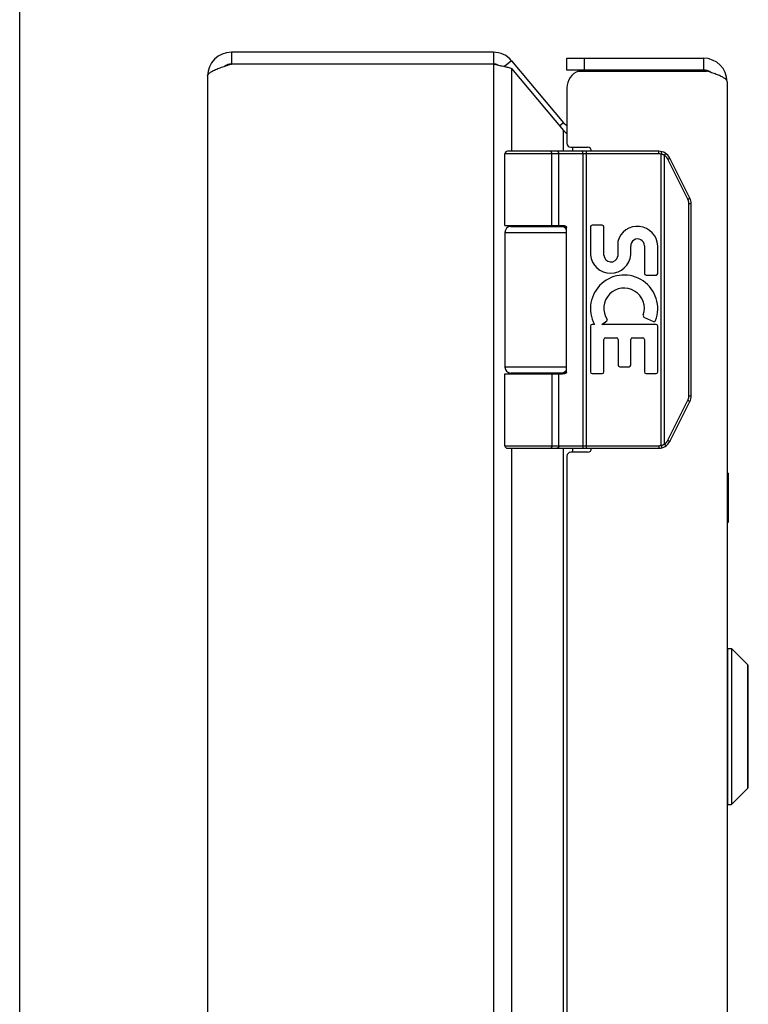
# Model space of a CAD drawing. Header units: inches. Extents: x 0 to 48.6, y 0 to 31.4.
# Tile 7 of 15: x 0 to 3.7, y 20 to 25. Entities that reach past the tile are written whole.
import ezdxf

# ---------------------------------------------------------------- set-up
doc = ezdxf.new("R2010")
doc.units = ezdxf.units.IN
doc.header["$LTSCALE"] = 2.671429
doc.header["$MEASUREMENT"] = 0
doc.layers.get('0').update_dxf_attribs({"linetype": 'CONTINUOUS'})
doc.layers.add('02___PRT_ALL_AXES', color=7, linetype='CONTINUOUS')
doc.layers.add('06___PRT_ALL_SURFS', color=7, linetype='CONTINUOUS')

msp = doc.modelspace()

# ---------------------------------------------------------------- linework, layer by layer
at = {"color": 7, "linetype": 'Continuous'}
for p, q in [((0, 0), (0, 31.4286)), ((1.0697, 24.7906), (1.0697, 24.7306)), ((2.3938, 24.7906), (2.3938, 24.7306)), ((2.4857, 24.7477), (2.4508, 24.7184)), ((2.7652, 24.7006), (2.7652, 24.7606)), ((2.8552, 24.7006), (2.8552, 24.7606)), ((3.4552, 24.7606), (3.4552, 24.7006)), ((3.4552, 24.7006), (2.7652, 24.7006)), ((2.7486, 24.4344), (2.7296, 24.4184)), ((3.2296, 24.2776), (2.4522, 24.2776)), ((3.2296, 24.2906), (2.4652, 24.2906)), ((2.6827, 24.2906), (2.6826, 24.2906)), ((2.6828, 24.2906), (2.6827, 24.2906)), ((2.6829, 24.2906), (2.6828, 24.2906)), ((2.683, 24.2905), (2.6829, 24.2906)), ((2.6891, 23.9156), (2.6891, 24.2778)), ((2.6892, 23.9156), (2.6892, 24.2778)), ((2.7251, 23.9156), (2.7251, 24.2776)), ((2.8453, 24.2858), (2.8453, 24.2861)), ((2.8454, 24.2855), (2.8453, 24.2858)), ((2.8454, 24.2851), (2.8454, 24.2855)), ((2.8455, 24.2848), (2.8454, 24.2851)), ((2.8456, 24.2838), (2.8455, 24.2842)), ((2.8456, 24.2834), (2.8456, 24.2838)), ((2.8456, 24.2831), (2.8456, 24.2834)), ((2.8456, 24.2827), (2.8456, 24.2831)), ((2.8457, 24.2823), (2.8456, 24.2827)), ((2.8457, 24.2818), (2.8457, 24.2823)), ((2.8457, 24.2814), (2.8457, 24.2818)), ((2.8457, 24.281), (2.8457, 24.2814)), ((2.8457, 24.2806), (2.8457, 24.281)), ((2.8458, 24.2802), (2.8457, 24.2806)), ((2.8458, 24.2797), (2.8458, 24.2802)), ((2.8458, 24.2787), (2.8458, 24.2791)), ((2.8458, 24.2782), (2.8458, 24.2787)), ((2.8458, 24.2778), (2.8458, 24.2782)), ((2.8458, 24.2778), (2.8458, 22.8034)), ((2.865, 22.7906), (2.865, 24.2906)), ((3.2296, 24.2776), (3.2296, 24.2906)), ((3.2415, 24.2761), (3.2447, 24.2887)), ((3.2415, 22.805), (3.2415, 24.2761)), ((3.2589, 24.2693), (3.2592, 24.2698)), ((3.2589, 22.8119), (3.2589, 24.2693)), ((3.2592, 24.2698), (3.2596, 24.2704)), ((3.2596, 24.2704), (3.2599, 24.2709)), ((3.2599, 24.2709), (3.2602, 24.2714)), ((3.2602, 24.2714), (3.2606, 24.272)), ((3.2606, 24.272), (3.2609, 24.2725)), ((3.2612, 24.273), (3.2614, 24.2733)), ((3.2614, 24.2733), (3.2616, 24.2737)), ((3.2616, 24.2737), (3.2618, 24.274)), ((3.2618, 24.274), (3.2619, 24.2743)), ((3.2619, 24.2743), (3.2621, 24.2746)), ((3.2621, 24.2746), (3.2623, 24.2749)), ((3.2623, 24.2749), (3.2625, 24.2752)), ((3.2625, 24.2752), (3.2626, 24.2755)), ((3.2626, 24.2755), (3.2628, 24.2758)), ((3.2628, 24.2758), (3.2629, 24.2761)), ((3.2629, 24.2761), (3.2631, 24.2764)), ((3.2631, 24.2764), (3.2632, 24.2766)), ((3.2632, 24.2766), (3.2633, 24.2769)), ((3.3768, 24.048), (3.2757, 24.2502)), ((3.2768, 24.2508), (3.2776, 24.2512)), ((3.2776, 24.2512), (3.2783, 24.2516)), ((3.2783, 24.2516), (3.279, 24.252)), ((3.279, 24.252), (3.2797, 24.2523)), ((3.2797, 24.2523), (3.2804, 24.2527)), ((3.2804, 24.2527), (3.2809, 24.253)), ((3.2809, 24.253), (3.2813, 24.2532)), ((3.2813, 24.2532), (3.2818, 24.2535)), ((3.2818, 24.2535), (3.2822, 24.2537)), ((3.2822, 24.2537), (3.2826, 24.2539)), ((3.2826, 24.2539), (3.2828, 24.2541)), ((3.2828, 24.2541), (3.2831, 24.2542)), ((3.2831, 24.2542), (3.2833, 24.2544)), ((3.2833, 24.2544), (3.2836, 24.2545)), ((3.2836, 24.2545), (3.2838, 24.2546)), ((3.2838, 24.2546), (3.284, 24.2548)), ((3.284, 24.2548), (3.2842, 24.2549)), ((3.3866, 24.0538), (3.2855, 24.256)), ((3.378, 24.0486), (3.3787, 24.0489)), ((3.3787, 24.0489), (3.3795, 24.0493)), ((3.3795, 24.0493), (3.3802, 24.0497)), ((3.3802, 24.0497), (3.3809, 24.0501)), ((3.3809, 24.0501), (3.3815, 24.0504)), ((3.3815, 24.0504), (3.382, 24.0507)), ((3.382, 24.0507), (3.3825, 24.051)), ((3.382, 23.0553), (3.382, 24.0258)), ((3.382, 24.0258), (3.3932, 24.0258)), ((3.3825, 24.051), (3.3829, 24.0512)), ((3.3829, 24.0512), (3.3833, 24.0515)), ((3.3833, 24.0515), (3.3837, 24.0517)), ((3.3841, 24.0519), (3.3843, 24.0521)), ((3.3843, 24.0521), (3.3846, 24.0522)), ((3.3846, 24.0522), (3.3848, 24.0523)), ((3.3848, 24.0523), (3.385, 24.0525)), ((3.385, 24.0525), (3.3852, 24.0526)), ((3.3852, 24.0526), (3.3854, 24.0527)), ((3.3932, 23.0553), (3.3932, 24.0258)), ((2.4522, 23.8806), (2.7632, 23.8806)), ((2.4822, 23.9106), (2.761, 23.9106)), ((2.7632, 23.1756), (2.7632, 23.9056)), ((2.7632, 23.2006), (2.4522, 23.2006)), ((2.761, 23.1706), (2.4822, 23.1706)), ((2.4522, 23.1656), (2.7433, 23.1656)), ((2.7251, 22.8036), (2.7251, 23.1656)), ((3.2757, 22.8309), (3.3768, 23.0332)), ((3.2855, 22.8251), (3.3866, 23.0274)), ((3.3768, 23.0332), (3.3778, 23.0327)), ((3.3778, 23.0327), (3.3785, 23.0323)), ((3.3785, 23.0323), (3.3793, 23.0319)), ((3.3793, 23.0319), (3.38, 23.0315)), ((3.38, 23.0315), (3.3807, 23.0312)), ((3.3807, 23.0312), (3.3814, 23.0308)), ((3.3814, 23.0308), (3.3818, 23.0305)), ((3.3818, 23.0305), (3.3823, 23.0303)), ((3.382, 23.0553), (3.3932, 23.0553)), ((3.3823, 23.0303), (3.3828, 23.03)), ((3.3828, 23.03), (3.3832, 23.0298)), ((3.3832, 23.0298), (3.3836, 23.0295)), ((3.3836, 23.0295), (3.3838, 23.0294)), ((3.3842, 23.0292), (3.3845, 23.029)), ((3.3845, 23.029), (3.3847, 23.0289)), ((3.3847, 23.0289), (3.3849, 23.0288)), ((3.3849, 23.0288), (3.3851, 23.0286)), ((3.2757, 22.8309), (3.2767, 22.8304)), ((3.2767, 22.8304), (3.2774, 22.8301)), ((3.2774, 22.8301), (3.2781, 22.8297)), ((3.2781, 22.8297), (3.2789, 22.8293)), ((3.2789, 22.8293), (3.2796, 22.8289)), ((3.2796, 22.8289), (3.2802, 22.8285)), ((3.2802, 22.8285), (3.2807, 22.8283)), ((3.2807, 22.8283), (3.2812, 22.828)), ((3.2812, 22.828), (3.2816, 22.8278)), ((3.2816, 22.8278), (3.2821, 22.8275)), ((3.2821, 22.8275), (3.2825, 22.8273)), ((3.2825, 22.8273), (3.2827, 22.8271)), ((3.2827, 22.8271), (3.283, 22.827)), ((3.283, 22.827), (3.2832, 22.8268)), ((3.2832, 22.8268), (3.2834, 22.8267)), ((3.2834, 22.8267), (3.2837, 22.8266)), ((3.2837, 22.8266), (3.2839, 22.8264)), ((3.2839, 22.8264), (3.2841, 22.8263)), ((2.4522, 22.8036), (3.2296, 22.8036)), ((2.4652, 22.7906), (3.2296, 22.7906)), ((2.6827, 22.7906), (2.6826, 22.7906)), ((2.6828, 22.7906), (2.6827, 22.7906)), ((2.6829, 22.7906), (2.6828, 22.7906)), ((2.683, 22.7906), (2.6829, 22.7906)), ((2.6832, 22.7906), (2.683, 22.7906)), ((2.8455, 22.7966), (2.8454, 22.7962)), ((2.8454, 22.7962), (2.8454, 22.7959)), ((2.8454, 22.7959), (2.8454, 22.7955)), ((2.8456, 22.7973), (2.8455, 22.797)), ((2.8455, 22.797), (2.8455, 22.7966)), ((2.8456, 22.7985), (2.8456, 22.7981)), ((2.8456, 22.7981), (2.8456, 22.7977)), ((2.8456, 22.7977), (2.8456, 22.7973)), ((2.8458, 22.8008), (2.8457, 22.8004)), ((2.8457, 22.8004), (2.8457, 22.7999)), ((2.8457, 22.7999), (2.8457, 22.7995)), ((2.8457, 22.7995), (2.8457, 22.7991)), ((2.8458, 22.8034), (2.8458, 22.8029)), ((2.8458, 22.8029), (2.8458, 22.8025)), ((2.8458, 22.8025), (2.8458, 22.8021)), ((2.8458, 22.8021), (2.8458, 22.8016)), ((2.8458, 22.8016), (2.8458, 22.8012)), ((2.8458, 22.8012), (2.8458, 22.8008)), ((3.2296, 22.8036), (3.2296, 22.7906)), ((3.2415, 22.805), (3.2447, 22.7924)), ((3.2589, 22.8119), (3.2592, 22.8113)), ((3.2592, 22.8113), (3.2596, 22.8108)), ((3.2596, 22.8108), (3.2599, 22.8103)), ((3.2599, 22.8103), (3.2602, 22.8097)), ((3.2602, 22.8097), (3.2606, 22.8092)), ((3.2606, 22.8092), (3.2609, 22.8087)), ((3.2609, 22.8087), (3.2611, 22.8083)), ((3.2611, 22.8083), (3.2613, 22.808)), ((3.2613, 22.808), (3.2615, 22.8077)), ((3.2615, 22.8077), (3.2617, 22.8073)), ((3.2617, 22.8073), (3.2618, 22.807)), ((3.2618, 22.807), (3.262, 22.8067)), ((3.262, 22.8067), (3.2622, 22.8064)), ((3.2622, 22.8064), (3.2624, 22.8061)), ((3.2624, 22.8061), (3.2625, 22.8058)), ((3.2625, 22.8058), (3.2627, 22.8055)), ((3.2627, 22.8055), (3.2628, 22.8052)), ((3.2628, 22.8052), (3.263, 22.8049)), ((3.263, 22.8049), (3.2631, 22.8046)), ((3.5783, 20.9915), (3.5783, 21.7796)), ((3.5783, 21.7796), (3.597, 21.7796)), ((3.597, 21.7796), (3.597, 20.9915)), ((3.597, 21.7796), (3.6802, 21.6965)), ((3.6802, 21.0746), (3.6802, 21.6965)), ((3.6822, 21.0797), (3.6822, 21.6915)), ((3.597, 20.9915), (3.6802, 21.0746)), ((3.5783, 20.9915), (3.597, 20.9915))]:
    msp.add_line(p, q, dxfattribs=at)
at = {"color": 3, "linetype": 'Continuous'}
for p, q in [((2.3938, 24.7906), (1.0697, 24.7906)), ((2.3938, 24.7306), (1.0697, 24.7306)), ((2.3938, 24.7306), (2.3938, 6.8506)), ((2.4857, 24.7477), (2.7486, 24.4344)), ((2.7652, 24.7606), (3.4552, 24.7606)), ((0.9497, 24.6706), (0.9497, 6.9106)), ((2.4857, 24.7091), (2.4857, 24.2906)), ((2.4857, 24.7091), (2.7486, 24.3958)), ((2.8257, 24.6956), (3.4709, 24.6956)), ((3.5752, 24.6406), (3.5752, 6.9406)), ((2.7652, 24.6106), (2.7652, 24.3306)), ((2.7486, 24.2906), (2.7486, 24.3958)), ((2.7852, 24.3106), (2.8702, 24.3106)), ((2.7946, 24.2906), (2.7946, 24.3106)), ((2.4857, 23.9156), (2.4857, 23.9106)), ((2.7486, 23.9106), (2.7486, 23.9153)), ((2.4857, 23.1706), (2.4857, 23.1656)), ((2.7486, 23.1659), (2.7486, 23.1706)), ((2.4857, 22.7906), (2.4857, 16.5406)), ((2.7486, 16.5406), (2.7486, 22.7906)), ((2.7946, 22.7706), (2.7946, 22.7906)), ((2.7652, 22.7506), (2.7652, 16.5806)), ((2.8702, 22.7706), (2.7852, 22.7706))]:
    msp.add_line(p, q, dxfattribs=at)
for points in [[(0.9497, 24.6706), (0.9499, 24.6729), (0.9506, 24.6752), (0.9517, 24.6775), (0.9532, 24.6798), (0.9551, 24.6821), (0.9575, 24.6844), (0.9603, 24.6867), (0.9635, 24.689), (0.967, 24.6913), (0.971, 24.6937), (0.9753, 24.696), (0.9799, 24.6983), (0.9849, 24.7006), (0.9901, 24.7029), (0.9957, 24.7052), (1.0016, 24.7075), (1.0076, 24.7098), (1.0139, 24.7121), (1.0205, 24.7144), (1.0272, 24.7167), (1.034, 24.719), (1.041, 24.7213), (1.0481, 24.7237), (1.0553, 24.726), (1.0625, 24.7283), (1.0697, 24.7306)], [(2.3938, 24.7306), (2.4068, 24.7279), (2.4133, 24.7266), (2.4197, 24.7252), (2.4261, 24.7239), (2.4323, 24.7225), (2.4385, 24.7212), (2.4445, 24.7199), (2.4503, 24.7185), (2.456, 24.7172), (2.4615, 24.7158), (2.4668, 24.7145), (2.4719, 24.7132), (2.4767, 24.7118), (2.4813, 24.7105), (2.4857, 24.7091)], [(3.4904, 24.6892), (3.484, 24.6913), (3.4775, 24.6935), (3.4709, 24.6956)], [(3.5752, 24.6406), (3.5751, 24.6427), (3.5745, 24.6448), (3.5736, 24.6469), (3.5723, 24.649), (3.5707, 24.6512), (3.5687, 24.6533), (3.5663, 24.6554), (3.5637, 24.6575), (3.5606, 24.6596), (3.5573, 24.6617), (3.5537, 24.6638), (3.5497, 24.666), (3.5455, 24.6681), (3.5409, 24.6702), (3.5362, 24.6723), (3.5311, 24.6744), (3.5259, 24.6765), (3.5204, 24.6787), (3.5147, 24.6808), (3.5089, 24.6829), (3.5028, 24.685), (3.4967, 24.6871), (3.4904, 24.6892)], [(2.7486, 24.3958), (2.7515, 24.3922), (2.7547, 24.3886), (2.7581, 24.3851), (2.7616, 24.3815), (2.7652, 24.378)]]:
    msp.add_lwpolyline(points, dxfattribs=at)
at = {"color": 7, "linetype": 'Continuous'}
for points in [[(2.6892, 24.2778), (2.6892, 24.278), (2.6891, 24.2782), (2.6891, 24.2784), (2.6891, 24.2787), (2.6891, 24.2789), (2.6891, 24.2791), (2.6891, 24.2793), (2.6891, 24.2795), (2.6891, 24.2797), (2.689, 24.28), (2.689, 24.2802), (2.689, 24.2804), (2.689, 24.2806), (2.689, 24.2808), (2.6889, 24.281), (2.6889, 24.2812), (2.6889, 24.2814), (2.6888, 24.2816), (2.6888, 24.2818), (2.6888, 24.282), (2.6887, 24.2823), (2.6887, 24.2825), (2.6886, 24.2827), (2.6886, 24.2829), (2.6885, 24.2831), (2.6885, 24.2832), (2.6885, 24.2834), (2.6884, 24.2836), (2.6884, 24.2838), (2.6883, 24.284), (2.6882, 24.2842), (2.6882, 24.2844), (2.6881, 24.2846), (2.6881, 24.2848), (2.688, 24.2849), (2.6879, 24.2851), (2.6879, 24.2853), (2.6878, 24.2855), (2.6877, 24.2856), (2.6877, 24.2858), (2.6876, 24.286), (2.6875, 24.2861), (2.6875, 24.2863), (2.6874, 24.2865), (2.6873, 24.2866), (2.6872, 24.2868), (2.6872, 24.2869), (2.6871, 24.2871), (2.687, 24.2872), (2.6869, 24.2874), (2.6868, 24.2875), (2.6868, 24.2876), (2.6867, 24.2878), (2.6866, 24.2879), (2.6865, 24.288), (2.6864, 24.2882), (2.6863, 24.2883), (2.6862, 24.2884), (2.6861, 24.2885), (2.686, 24.2887), (2.6859, 24.2888), (2.6858, 24.2889), (2.6858, 24.289), (2.6857, 24.2891), (2.6856, 24.2892), (2.6855, 24.2893), (2.6854, 24.2894), (2.6853, 24.2895), (2.6852, 24.2895), (2.6851, 24.2896), (2.685, 24.2897), (2.6849, 24.2898), (2.6848, 24.2899), (2.6847, 24.2899), (2.6845, 24.29), (2.6844, 24.2901), (2.6843, 24.2901), (2.6842, 24.2902), (2.6841, 24.2902), (2.684, 24.2903), (2.6839, 24.2903), (2.6838, 24.2904), (2.6837, 24.2904), (2.6836, 24.2904), (2.6835, 24.2905), (2.6834, 24.2905), (2.6833, 24.2905), (2.6832, 24.2905), (2.683, 24.2905)], [(2.6891, 24.2778), (2.6891, 24.278), (2.6891, 24.2782), (2.6891, 24.2784), (2.6891, 24.2787), (2.6891, 24.2789), (2.6891, 24.2791), (2.6891, 24.2793), (2.6891, 24.2795), (2.689, 24.2797), (2.689, 24.28), (2.689, 24.2802), (2.689, 24.2804), (2.6889, 24.2806), (2.6889, 24.2808), (2.6889, 24.281), (2.6889, 24.2812), (2.6888, 24.2814), (2.6888, 24.2816), (2.6888, 24.2818), (2.6887, 24.282), (2.6887, 24.2823), (2.6886, 24.2825), (2.6886, 24.2827), (2.6886, 24.2829), (2.6885, 24.2831), (2.6885, 24.2832), (2.6884, 24.2834), (2.6884, 24.2836), (2.6883, 24.2838), (2.6883, 24.284), (2.6882, 24.2842), (2.6882, 24.2844), (2.6881, 24.2846), (2.688, 24.2848), (2.688, 24.2849), (2.6879, 24.2851), (2.6878, 24.2853), (2.6878, 24.2855), (2.6877, 24.2856), (2.6876, 24.2858), (2.6876, 24.286), (2.6875, 24.2861), (2.6874, 24.2863), (2.6874, 24.2865), (2.6873, 24.2866), (2.6872, 24.2868), (2.6871, 24.2869), (2.687, 24.2871), (2.687, 24.2872), (2.6869, 24.2874), (2.6868, 24.2875), (2.6867, 24.2876), (2.6866, 24.2878), (2.6865, 24.2879), (2.6865, 24.288), (2.6864, 24.2882), (2.6863, 24.2883), (2.6862, 24.2884), (2.6861, 24.2885), (2.686, 24.2887), (2.6859, 24.2888), (2.6858, 24.2889), (2.6857, 24.289), (2.6856, 24.2891), (2.6855, 24.2892), (2.6854, 24.2893), (2.6853, 24.2894), (2.6852, 24.2895), (2.6851, 24.2895), (2.685, 24.2896), (2.6849, 24.2897), (2.6848, 24.2898), (2.6847, 24.2899), (2.6846, 24.2899), (2.6845, 24.29), (2.6844, 24.2901), (2.6843, 24.2901), (2.6842, 24.2902), (2.6841, 24.2902), (2.684, 24.2903), (2.6839, 24.2903), (2.6838, 24.2904), (2.6837, 24.2904), (2.6836, 24.2904), (2.6834, 24.2905), (2.6833, 24.2905), (2.6832, 24.2905), (2.6831, 24.2905)], [(2.7251, 24.2776), (2.7251, 24.2778), (2.7251, 24.278), (2.7251, 24.2782), (2.7251, 24.2784), (2.7251, 24.2787), (2.7251, 24.2789), (2.7251, 24.2791), (2.725, 24.2793), (2.725, 24.2795), (2.725, 24.2797), (2.725, 24.28), (2.7249, 24.2802), (2.7249, 24.2804), (2.7249, 24.2806), (2.7248, 24.2808), (2.7248, 24.281), (2.7247, 24.2812), (2.7247, 24.2814), (2.7246, 24.2816), (2.7246, 24.2818), (2.7245, 24.282), (2.7245, 24.2823), (2.7244, 24.2825), (2.7243, 24.2827), (2.7243, 24.2829), (2.7242, 24.2831), (2.7241, 24.2832), (2.7241, 24.2834), (2.724, 24.2836), (2.7239, 24.2838), (2.7238, 24.284), (2.7237, 24.2842), (2.7237, 24.2844), (2.7236, 24.2846), (2.7235, 24.2848), (2.7234, 24.2849), (2.7233, 24.2851), (2.7232, 24.2853), (2.7231, 24.2855), (2.723, 24.2856), (2.7229, 24.2858), (2.7228, 24.286), (2.7227, 24.2861), (2.7226, 24.2863), (2.7225, 24.2865), (2.7224, 24.2866), (2.7222, 24.2868), (2.7221, 24.2869), (2.722, 24.2871), (2.7219, 24.2872), (2.7218, 24.2874), (2.7216, 24.2875), (2.7215, 24.2876), (2.7214, 24.2878), (2.7212, 24.2879), (2.7211, 24.288), (2.721, 24.2882), (2.7208, 24.2883), (2.7207, 24.2884), (2.7206, 24.2885), (2.7204, 24.2887), (2.7203, 24.2888), (2.7201, 24.2889), (2.72, 24.289), (2.7199, 24.2891), (2.7197, 24.2892), (2.7196, 24.2893), (2.7194, 24.2894), (2.7193, 24.2895), (2.7191, 24.2895), (2.719, 24.2896), (2.7188, 24.2897), (2.7187, 24.2898), (2.7185, 24.2899), (2.7183, 24.2899), (2.7182, 24.29), (2.718, 24.2901), (2.7179, 24.2901), (2.7177, 24.2902), (2.7176, 24.2902), (2.7174, 24.2903), (2.7172, 24.2903), (2.7171, 24.2904), (2.7169, 24.2904), (2.7168, 24.2904), (2.7166, 24.2905), (2.7164, 24.2905), (2.7163, 24.2905), (2.7161, 24.2905), (2.7159, 24.2905), (2.7158, 24.2906), (2.7156, 24.2906), (2.7154, 24.2906), (2.7153, 24.2906)], [(2.8453, 24.2861), (2.8453, 24.2863), (2.8453, 24.2865), (2.8452, 24.2866), (2.8452, 24.2868), (2.8452, 24.2869), (2.8452, 24.2871), (2.8451, 24.2872), (2.8451, 24.2874), (2.8451, 24.2875), (2.8451, 24.2876), (2.845, 24.2878), (2.845, 24.2879), (2.845, 24.288), (2.845, 24.2882), (2.8449, 24.2883), (2.8449, 24.2884), (2.8449, 24.2885), (2.8448, 24.2887), (2.8448, 24.2888), (2.8448, 24.2889), (2.8448, 24.289), (2.8447, 24.2891), (2.8447, 24.2892), (2.8447, 24.2893), (2.8446, 24.2894), (2.8446, 24.2895), (2.8446, 24.2895), (2.8445, 24.2896), (2.8445, 24.2897), (2.8445, 24.2898), (2.8445, 24.2899), (2.8444, 24.2899), (2.8444, 24.29), (2.8444, 24.2901), (2.8443, 24.2901), (2.8443, 24.2902), (2.8443, 24.2902), (2.8442, 24.2903), (2.8442, 24.2903), (2.8442, 24.2904), (2.8441, 24.2904), (2.8441, 24.2904), (2.8441, 24.2905), (2.844, 24.2905), (2.844, 24.2905), (2.844, 24.2905), (2.8439, 24.2905), (2.8439, 24.2906), (2.8439, 24.2906), (2.8438, 24.2906), (2.8438, 24.2906)], [(2.8455, 24.2842), (2.8455, 24.2844), (2.8455, 24.2848)], [(2.8458, 24.2791), (2.8458, 24.2793), (2.8458, 24.2797)], [(3.2589, 24.2693), (3.2584, 24.2696), (3.2578, 24.2699), (3.2573, 24.2702), (3.2568, 24.2704), (3.2563, 24.2707), (3.2558, 24.271), (3.2553, 24.2712), (3.2547, 24.2715), (3.2542, 24.2718), (3.2537, 24.272), (3.2532, 24.2723), (3.2526, 24.2725), (3.2521, 24.2727), (3.2516, 24.273), (3.251, 24.2732), (3.2505, 24.2734), (3.2499, 24.2736), (3.2494, 24.2738), (3.2488, 24.274), (3.2483, 24.2742), (3.2477, 24.2744), (3.2472, 24.2746), (3.2466, 24.2748), (3.2461, 24.2749), (3.2455, 24.2751), (3.2449, 24.2753), (3.2444, 24.2754), (3.2438, 24.2756), (3.2432, 24.2757), (3.2427, 24.2759), (3.2421, 24.276), (3.2415, 24.2761)], [(3.2757, 24.2502), (3.2755, 24.2507), (3.2752, 24.2512), (3.275, 24.2516), (3.2747, 24.2521), (3.2744, 24.2526), (3.2742, 24.253), (3.2739, 24.2535), (3.2736, 24.254), (3.2733, 24.2544), (3.273, 24.2549), (3.2728, 24.2553), (3.2725, 24.2558), (3.2722, 24.2562), (3.2718, 24.2566), (3.2715, 24.2571), (3.2712, 24.2575), (3.2709, 24.2579), (3.2706, 24.2584), (3.2702, 24.2588), (3.2699, 24.2592), (3.2696, 24.2596), (3.2692, 24.26), (3.2689, 24.2604), (3.2685, 24.2608), (3.2682, 24.2612), (3.2678, 24.2616), (3.2674, 24.262), (3.2671, 24.2624), (3.2667, 24.2628), (3.2663, 24.2632), (3.2659, 24.2636), (3.2656, 24.2639), (3.2652, 24.2643), (3.2648, 24.2647), (3.2644, 24.265), (3.264, 24.2654), (3.2636, 24.2657), (3.2632, 24.2661), (3.2627, 24.2664), (3.2623, 24.2667), (3.2619, 24.2671), (3.2615, 24.2674), (3.2611, 24.2677), (3.2606, 24.268), (3.2602, 24.2684), (3.2597, 24.2687), (3.2593, 24.269), (3.2589, 24.2693)], [(3.2609, 24.2725), (3.261, 24.2726), (3.2612, 24.273)], [(3.2633, 24.2769), (3.2634, 24.277), (3.2634, 24.2772), (3.2635, 24.2773), (3.2636, 24.2774), (3.2636, 24.2775), (3.2637, 24.2776), (3.2637, 24.2778), (3.2638, 24.2779), (3.2638, 24.278), (3.2639, 24.2781), (3.2639, 24.2782), (3.2639, 24.2783), (3.264, 24.2784), (3.264, 24.2785), (3.2641, 24.2786), (3.2641, 24.2787), (3.2641, 24.2788), (3.2642, 24.2788), (3.2642, 24.2789), (3.2642, 24.279), (3.2642, 24.2791), (3.2643, 24.2792), (3.2643, 24.2792), (3.2643, 24.2793), (3.2643, 24.2794), (3.2643, 24.2794), (3.2643, 24.2795), (3.2644, 24.2796), (3.2644, 24.2796), (3.2644, 24.2797), (3.2644, 24.2797), (3.2644, 24.2798), (3.2644, 24.2798), (3.2644, 24.2799), (3.2644, 24.2799), (3.2644, 24.2799), (3.2644, 24.28), (3.2643, 24.28), (3.2643, 24.28), (3.2643, 24.28), (3.2643, 24.2801), (3.2643, 24.2801), (3.2643, 24.2801)], [(3.2757, 24.2502), (3.2759, 24.2503), (3.2768, 24.2508)], [(3.2842, 24.2549), (3.2842, 24.255), (3.2843, 24.255), (3.2844, 24.2551), (3.2845, 24.2551), (3.2846, 24.2552), (3.2847, 24.2552), (3.2847, 24.2553), (3.2848, 24.2553), (3.2849, 24.2554), (3.2849, 24.2554), (3.285, 24.2555), (3.285, 24.2555), (3.2851, 24.2555), (3.2851, 24.2556), (3.2852, 24.2556), (3.2852, 24.2557), (3.2853, 24.2557), (3.2853, 24.2557), (3.2854, 24.2558), (3.2854, 24.2558), (3.2854, 24.2558), (3.2854, 24.2559), (3.2855, 24.2559), (3.2855, 24.2559), (3.2855, 24.2559), (3.2855, 24.2559), (3.2855, 24.256), (3.2855, 24.256), (3.2855, 24.256), (3.2855, 24.256), (3.2855, 24.256)], [(3.3768, 24.048), (3.377, 24.0481), (3.378, 24.0486)], [(3.382, 24.0258), (3.382, 24.0264), (3.382, 24.0269), (3.382, 24.0275), (3.382, 24.028), (3.382, 24.0286), (3.3819, 24.0291), (3.3819, 24.0296), (3.3819, 24.0302), (3.3818, 24.0307), (3.3817, 24.0313), (3.3817, 24.0318), (3.3816, 24.0324), (3.3815, 24.0329), (3.3815, 24.0334), (3.3814, 24.034), (3.3813, 24.0345), (3.3812, 24.0351), (3.3811, 24.0356), (3.381, 24.0361), (3.3808, 24.0367), (3.3807, 24.0372), (3.3806, 24.0377), (3.3805, 24.0383), (3.3803, 24.0388), (3.3802, 24.0393), (3.38, 24.0398), (3.3799, 24.0404), (3.3797, 24.0409), (3.3795, 24.0414), (3.3794, 24.0419), (3.3792, 24.0424), (3.379, 24.0429), (3.3788, 24.0435), (3.3786, 24.044), (3.3784, 24.0445), (3.3782, 24.045), (3.378, 24.0455), (3.3778, 24.046), (3.3775, 24.0465), (3.3773, 24.047), (3.3771, 24.0475), (3.3768, 24.048)], [(3.3837, 24.0517), (3.3838, 24.0518), (3.3841, 24.0519)], [(3.3854, 24.0527), (3.3855, 24.0528), (3.3855, 24.0528), (3.3856, 24.0529), (3.3857, 24.0529), (3.3858, 24.053), (3.3859, 24.053), (3.3859, 24.0531), (3.386, 24.0531), (3.3861, 24.0532), (3.3861, 24.0532), (3.3862, 24.0533), (3.3862, 24.0533), (3.3863, 24.0533), (3.3863, 24.0534), (3.3864, 24.0534), (3.3864, 24.0534), (3.3864, 24.0535), (3.3865, 24.0535), (3.3865, 24.0535), (3.3865, 24.0536), (3.3866, 24.0536), (3.3866, 24.0536), (3.3866, 24.0536), (3.3866, 24.0537), (3.3866, 24.0537), (3.3866, 24.0537), (3.3866, 24.0537), (3.3867, 24.0537), (3.3866, 24.0538), (3.3866, 24.0538)], [(2.4522, 23.9156), (2.7433, 23.9156), (2.744, 23.9156), (2.7446, 23.9156), (2.7453, 23.9155), (2.7459, 23.9155), (2.7466, 23.9155), (2.7472, 23.9154), (2.7478, 23.9154), (2.7484, 23.9153), (2.7489, 23.9153), (2.7494, 23.9152), (2.75, 23.9151), (2.7504, 23.9151), (2.7509, 23.915), (2.7514, 23.9149), (2.7518, 23.9148), (2.7522, 23.9148), (2.7527, 23.9147), (2.753, 23.9146), (2.7534, 23.9145), (2.7538, 23.9144), (2.7542, 23.9143), (2.7545, 23.9142), (2.7548, 23.9141), (2.7552, 23.914), (2.7555, 23.9139), (2.7558, 23.9138), (2.7561, 23.9136), (2.7563, 23.9135), (2.7566, 23.9134), (2.7569, 23.9133), (2.7571, 23.9132), (2.7574, 23.9131), (2.7576, 23.913), (2.7578, 23.9128), (2.7581, 23.9127), (2.7583, 23.9126), (2.7585, 23.9125), (2.7587, 23.9124), (2.7589, 23.9122), (2.7591, 23.9121), (2.7593, 23.912), (2.7594, 23.9119), (2.7596, 23.9117), (2.7598, 23.9116), (2.7599, 23.9115), (2.7601, 23.9114), (2.7602, 23.9113), (2.7604, 23.9111), (2.7605, 23.911), (2.7607, 23.9109), (2.7608, 23.9108), (2.7609, 23.9106), (2.761, 23.9105), (2.7611, 23.9104), (2.7612, 23.9103), (2.7614, 23.9102), (2.7615, 23.91), (2.7616, 23.9099), (2.7616, 23.9098), (2.7617, 23.9097), (2.7618, 23.9096), (2.7619, 23.9094), (2.762, 23.9093), (2.7621, 23.9092), (2.7621, 23.9091), (2.7622, 23.909), (2.7623, 23.9089), (2.7623, 23.9087), (2.7624, 23.9086), (2.7625, 23.9085), (2.7625, 23.9084), (2.7626, 23.9083), (2.7626, 23.9082), (2.7627, 23.9081), (2.7627, 23.908), (2.7628, 23.9078), (2.7628, 23.9077), (2.7628, 23.9076), (2.7629, 23.9075), (2.7629, 23.9074), (2.7629, 23.9073), (2.763, 23.9072), (2.763, 23.9071), (2.763, 23.907), (2.7631, 23.9069), (2.7631, 23.9068), (2.7631, 23.9066), (2.7631, 23.9065), (2.7631, 23.9064), (2.7631, 23.9063), (2.7632, 23.9062), (2.7632, 23.9061), (2.7632, 23.906), (2.7632, 23.9059), (2.7632, 23.9058), (2.7632, 23.9057), (2.7632, 23.9056)], [(2.7632, 23.1756), (2.7632, 23.1755), (2.7632, 23.1754), (2.7632, 23.1753), (2.7632, 23.1752), (2.7632, 23.175), (2.7632, 23.1749), (2.7631, 23.1748), (2.7631, 23.1747), (2.7631, 23.1746), (2.7631, 23.1745), (2.7631, 23.1744), (2.7631, 23.1743), (2.763, 23.1742), (2.763, 23.1741), (2.763, 23.174), (2.7629, 23.1739), (2.7629, 23.1738), (2.7629, 23.1736), (2.7628, 23.1735), (2.7628, 23.1734), (2.7628, 23.1733), (2.7627, 23.1732), (2.7627, 23.1731), (2.7626, 23.173), (2.7626, 23.1729), (2.7625, 23.1728), (2.7625, 23.1726), (2.7624, 23.1725), (2.7623, 23.1724), (2.7623, 23.1723), (2.7622, 23.1722), (2.7621, 23.1721), (2.7621, 23.1719), (2.762, 23.1718), (2.7619, 23.1717), (2.7618, 23.1716), (2.7617, 23.1715), (2.7616, 23.1714), (2.7616, 23.1712), (2.7615, 23.1711), (2.7614, 23.171), (2.7612, 23.1709), (2.7611, 23.1708), (2.761, 23.1706), (2.7609, 23.1705), (2.7608, 23.1704), (2.7607, 23.1703), (2.7605, 23.1702), (2.7604, 23.17), (2.7602, 23.1699), (2.7601, 23.1698), (2.7599, 23.1697), (2.7598, 23.1695), (2.7596, 23.1694), (2.7594, 23.1693), (2.7593, 23.1692), (2.7591, 23.169), (2.7589, 23.1689), (2.7587, 23.1688), (2.7585, 23.1687), (2.7583, 23.1686), (2.7581, 23.1684), (2.7578, 23.1683), (2.7576, 23.1682), (2.7574, 23.1681), (2.7571, 23.168), (2.7569, 23.1679), (2.7566, 23.1677), (2.7563, 23.1676), (2.7561, 23.1675), (2.7558, 23.1674), (2.7555, 23.1673), (2.7552, 23.1672), (2.7548, 23.1671), (2.7545, 23.167), (2.7542, 23.1669), (2.7538, 23.1668), (2.7534, 23.1667), (2.753, 23.1666), (2.7527, 23.1665), (2.7522, 23.1664), (2.7518, 23.1663), (2.7514, 23.1662), (2.7509, 23.1662), (2.7504, 23.1661), (2.75, 23.166), (2.7494, 23.1659), (2.7489, 23.1659), (2.7484, 23.1658), (2.7478, 23.1658), (2.7472, 23.1657), (2.7466, 23.1657), (2.7459, 23.1657), (2.7453, 23.1656), (2.7446, 23.1656), (2.744, 23.1656), (2.7433, 23.1656)], [(2.6891, 23.1656), (2.6891, 22.8034), (2.6891, 22.8031), (2.6891, 22.8029), (2.6891, 22.8027), (2.6891, 22.8025), (2.6891, 22.8023), (2.6891, 22.8021), (2.6891, 22.8018), (2.6891, 22.8016), (2.689, 22.8014), (2.689, 22.8012), (2.689, 22.801), (2.689, 22.8008), (2.6889, 22.8006), (2.6889, 22.8004), (2.6889, 22.8001), (2.6889, 22.7999), (2.6888, 22.7997), (2.6888, 22.7995), (2.6888, 22.7993), (2.6887, 22.7991), (2.6887, 22.7989), (2.6886, 22.7987), (2.6886, 22.7985), (2.6886, 22.7983), (2.6885, 22.7981), (2.6885, 22.7979), (2.6884, 22.7977), (2.6884, 22.7975), (2.6883, 22.7973), (2.6883, 22.7971), (2.6882, 22.797), (2.6882, 22.7968), (2.6881, 22.7966), (2.688, 22.7964), (2.688, 22.7962), (2.6879, 22.796), (2.6878, 22.7959), (2.6878, 22.7957), (2.6877, 22.7955), (2.6876, 22.7954), (2.6876, 22.7952), (2.6875, 22.795), (2.6874, 22.7949), (2.6874, 22.7947), (2.6873, 22.7945), (2.6872, 22.7944), (2.6871, 22.7942), (2.687, 22.7941), (2.687, 22.7939), (2.6869, 22.7938), (2.6868, 22.7937), (2.6867, 22.7935), (2.6866, 22.7934), (2.6865, 22.7932), (2.6865, 22.7931), (2.6864, 22.793), (2.6863, 22.7929), (2.6862, 22.7927), (2.6861, 22.7926), (2.686, 22.7925), (2.6859, 22.7924), (2.6858, 22.7923), (2.6857, 22.7922), (2.6856, 22.7921), (2.6855, 22.792), (2.6854, 22.7919), (2.6853, 22.7918), (2.6852, 22.7917), (2.6851, 22.7916), (2.685, 22.7915), (2.6849, 22.7914), (2.6848, 22.7914), (2.6847, 22.7913), (2.6846, 22.7912), (2.6845, 22.7912), (2.6844, 22.7911), (2.6843, 22.791), (2.6842, 22.791), (2.6841, 22.7909), (2.684, 22.7909), (2.6839, 22.7908), (2.6838, 22.7908), (2.6837, 22.7908), (2.6836, 22.7907), (2.6834, 22.7907), (2.6833, 22.7907), (2.6832, 22.7906), (2.6831, 22.7906)], [(2.6892, 23.1656), (2.6892, 22.8034), (2.6892, 22.8031), (2.6891, 22.8029), (2.6891, 22.8027), (2.6891, 22.8025), (2.6891, 22.8023), (2.6891, 22.8021), (2.6891, 22.8018), (2.6891, 22.8016), (2.6891, 22.8014), (2.689, 22.8012), (2.689, 22.801), (2.689, 22.8008), (2.689, 22.8006), (2.689, 22.8004), (2.6889, 22.8001), (2.6889, 22.7999), (2.6889, 22.7997), (2.6888, 22.7995), (2.6888, 22.7993), (2.6888, 22.7991), (2.6887, 22.7989), (2.6887, 22.7987), (2.6886, 22.7985), (2.6886, 22.7983), (2.6885, 22.7981), (2.6885, 22.7979), (2.6885, 22.7977), (2.6884, 22.7975), (2.6884, 22.7973), (2.6883, 22.7971), (2.6882, 22.797), (2.6882, 22.7968), (2.6881, 22.7966), (2.6881, 22.7964), (2.688, 22.7962), (2.6879, 22.796), (2.6879, 22.7959), (2.6878, 22.7957), (2.6877, 22.7955), (2.6877, 22.7954), (2.6876, 22.7952), (2.6875, 22.795), (2.6875, 22.7949), (2.6874, 22.7947), (2.6873, 22.7945), (2.6872, 22.7944), (2.6872, 22.7942), (2.6871, 22.7941), (2.687, 22.7939), (2.6869, 22.7938), (2.6868, 22.7937), (2.6868, 22.7935), (2.6867, 22.7934), (2.6866, 22.7932), (2.6865, 22.7931), (2.6864, 22.793), (2.6863, 22.7929), (2.6862, 22.7927), (2.6861, 22.7926), (2.686, 22.7925), (2.6859, 22.7924), (2.6858, 22.7923), (2.6858, 22.7922), (2.6857, 22.7921), (2.6856, 22.792), (2.6855, 22.7919), (2.6854, 22.7918), (2.6853, 22.7917), (2.6852, 22.7916), (2.6851, 22.7915), (2.685, 22.7914), (2.6849, 22.7914), (2.6848, 22.7913), (2.6847, 22.7912), (2.6845, 22.7912), (2.6844, 22.7911), (2.6843, 22.791), (2.6842, 22.791), (2.6841, 22.7909), (2.684, 22.7909), (2.6839, 22.7908), (2.6838, 22.7908), (2.6837, 22.7908), (2.6836, 22.7907), (2.6835, 22.7907), (2.6834, 22.7907), (2.6833, 22.7906), (2.6832, 22.7906)], [(3.3768, 23.0332), (3.3771, 23.0337), (3.3773, 23.0342), (3.3775, 23.0347), (3.3778, 23.0352), (3.378, 23.0357), (3.3782, 23.0362), (3.3784, 23.0367), (3.3786, 23.0372), (3.3788, 23.0377), (3.379, 23.0382), (3.3792, 23.0387), (3.3794, 23.0392), (3.3795, 23.0398), (3.3797, 23.0403), (3.3799, 23.0408), (3.38, 23.0413), (3.3802, 23.0418), (3.3803, 23.0424), (3.3805, 23.0429), (3.3806, 23.0434), (3.3807, 23.044), (3.3808, 23.0445), (3.381, 23.045), (3.3811, 23.0456), (3.3812, 23.0461), (3.3813, 23.0466), (3.3814, 23.0472), (3.3815, 23.0477), (3.3815, 23.0483), (3.3816, 23.0488), (3.3817, 23.0493), (3.3817, 23.0499), (3.3818, 23.0504), (3.3819, 23.051), (3.3819, 23.0515), (3.3819, 23.0521), (3.382, 23.0526), (3.382, 23.0531), (3.382, 23.0537), (3.382, 23.0542), (3.382, 23.0548), (3.382, 23.0553)], [(3.3838, 23.0294), (3.3841, 23.0292), (3.3842, 23.0292)], [(3.3851, 23.0286), (3.3853, 23.0285), (3.3854, 23.0285), (3.3855, 23.0284), (3.3855, 23.0283), (3.3856, 23.0283), (3.3857, 23.0282), (3.3858, 23.0282), (3.3859, 23.0281), (3.3859, 23.0281), (3.386, 23.028), (3.3861, 23.028), (3.3861, 23.0279), (3.3862, 23.0279), (3.3862, 23.0279), (3.3863, 23.0278), (3.3863, 23.0278), (3.3864, 23.0277), (3.3864, 23.0277), (3.3864, 23.0277), (3.3865, 23.0276), (3.3865, 23.0276), (3.3865, 23.0276), (3.3866, 23.0276), (3.3866, 23.0275), (3.3866, 23.0275), (3.3866, 23.0275), (3.3866, 23.0275), (3.3866, 23.0274), (3.3866, 23.0274), (3.3867, 23.0274), (3.3866, 23.0274), (3.3866, 23.0274)], [(3.2589, 22.8119), (3.2593, 22.8122), (3.2597, 22.8125), (3.2602, 22.8128), (3.2606, 22.8131), (3.2611, 22.8134), (3.2615, 22.8138), (3.2619, 22.8141), (3.2623, 22.8144), (3.2627, 22.8148), (3.2632, 22.8151), (3.2636, 22.8154), (3.264, 22.8158), (3.2644, 22.8161), (3.2648, 22.8165), (3.2652, 22.8169), (3.2656, 22.8172), (3.2659, 22.8176), (3.2663, 22.818), (3.2667, 22.8184), (3.2671, 22.8187), (3.2674, 22.8191), (3.2678, 22.8195), (3.2682, 22.8199), (3.2685, 22.8203), (3.2689, 22.8207), (3.2692, 22.8211), (3.2696, 22.8215), (3.2699, 22.822), (3.2702, 22.8224), (3.2706, 22.8228), (3.2709, 22.8232), (3.2712, 22.8237), (3.2715, 22.8241), (3.2718, 22.8245), (3.2722, 22.825), (3.2725, 22.8254), (3.2728, 22.8258), (3.273, 22.8263), (3.2733, 22.8267), (3.2736, 22.8272), (3.2739, 22.8277), (3.2742, 22.8281), (3.2744, 22.8286), (3.2747, 22.829), (3.275, 22.8295), (3.2752, 22.83), (3.2755, 22.8305), (3.2757, 22.8309)], [(3.2841, 22.8263), (3.2842, 22.8262), (3.2843, 22.8261), (3.2844, 22.8261), (3.2845, 22.826), (3.2846, 22.826), (3.2847, 22.8259), (3.2847, 22.8259), (3.2848, 22.8258), (3.2849, 22.8258), (3.2849, 22.8257), (3.285, 22.8257), (3.285, 22.8257), (3.2851, 22.8256), (3.2851, 22.8256), (3.2852, 22.8255), (3.2852, 22.8255), (3.2853, 22.8255), (3.2853, 22.8254), (3.2854, 22.8254), (3.2854, 22.8254), (3.2854, 22.8253), (3.2854, 22.8253), (3.2855, 22.8253), (3.2855, 22.8253), (3.2855, 22.8252), (3.2855, 22.8252), (3.2855, 22.8252), (3.2855, 22.8252), (3.2855, 22.8252), (3.2855, 22.8251), (3.2855, 22.8251)], [(2.7251, 22.8036), (2.7251, 22.8034), (2.7251, 22.8031), (2.7251, 22.8029), (2.7251, 22.8027), (2.7251, 22.8025), (2.7251, 22.8023), (2.7251, 22.8021), (2.725, 22.8018), (2.725, 22.8016), (2.725, 22.8014), (2.725, 22.8012), (2.7249, 22.801), (2.7249, 22.8008), (2.7249, 22.8006), (2.7248, 22.8004), (2.7248, 22.8001), (2.7247, 22.7999), (2.7247, 22.7997), (2.7246, 22.7995), (2.7246, 22.7993), (2.7245, 22.7991), (2.7245, 22.7989), (2.7244, 22.7987), (2.7243, 22.7985), (2.7243, 22.7983), (2.7242, 22.7981), (2.7241, 22.7979), (2.7241, 22.7977), (2.724, 22.7975), (2.7239, 22.7973), (2.7238, 22.7971), (2.7237, 22.797), (2.7237, 22.7968), (2.7236, 22.7966), (2.7235, 22.7964), (2.7234, 22.7962), (2.7233, 22.796), (2.7232, 22.7959), (2.7231, 22.7957), (2.723, 22.7955), (2.7229, 22.7954), (2.7228, 22.7952), (2.7227, 22.795), (2.7226, 22.7949), (2.7225, 22.7947), (2.7224, 22.7945), (2.7222, 22.7944), (2.7221, 22.7942), (2.722, 22.7941), (2.7219, 22.7939), (2.7218, 22.7938), (2.7216, 22.7937), (2.7215, 22.7935), (2.7214, 22.7934), (2.7212, 22.7932), (2.7211, 22.7931), (2.721, 22.793), (2.7208, 22.7929), (2.7207, 22.7927), (2.7206, 22.7926), (2.7204, 22.7925), (2.7203, 22.7924), (2.7201, 22.7923), (2.72, 22.7922), (2.7199, 22.7921), (2.7197, 22.792), (2.7196, 22.7919), (2.7194, 22.7918), (2.7193, 22.7917), (2.7191, 22.7916), (2.719, 22.7915), (2.7188, 22.7914), (2.7187, 22.7914), (2.7185, 22.7913), (2.7183, 22.7912), (2.7182, 22.7912), (2.718, 22.7911), (2.7179, 22.791), (2.7177, 22.791), (2.7176, 22.7909), (2.7174, 22.7909), (2.7172, 22.7908), (2.7171, 22.7908), (2.7169, 22.7908), (2.7168, 22.7907), (2.7166, 22.7907), (2.7164, 22.7907), (2.7163, 22.7906), (2.7161, 22.7906), (2.7159, 22.7906), (2.7158, 22.7906), (2.7156, 22.7906), (2.7154, 22.7906), (2.7153, 22.7906)], [(2.8454, 22.7955), (2.8453, 22.7952), (2.8453, 22.795), (2.8453, 22.7949), (2.8453, 22.7947), (2.8452, 22.7945), (2.8452, 22.7944), (2.8452, 22.7942), (2.8452, 22.7941), (2.8451, 22.7939), (2.8451, 22.7938), (2.8451, 22.7937), (2.8451, 22.7935), (2.845, 22.7934), (2.845, 22.7932), (2.845, 22.7931), (2.845, 22.793), (2.8449, 22.7929), (2.8449, 22.7927), (2.8449, 22.7926), (2.8448, 22.7925), (2.8448, 22.7924), (2.8448, 22.7923), (2.8448, 22.7922), (2.8447, 22.7921), (2.8447, 22.792), (2.8447, 22.7919), (2.8446, 22.7918), (2.8446, 22.7917), (2.8446, 22.7916), (2.8445, 22.7915), (2.8445, 22.7914), (2.8445, 22.7914), (2.8445, 22.7913), (2.8444, 22.7912), (2.8444, 22.7912), (2.8444, 22.7911), (2.8443, 22.791), (2.8443, 22.791), (2.8443, 22.7909), (2.8442, 22.7909), (2.8442, 22.7908), (2.8442, 22.7908), (2.8441, 22.7908), (2.8441, 22.7907), (2.8441, 22.7907), (2.844, 22.7907), (2.844, 22.7906), (2.844, 22.7906), (2.8439, 22.7906), (2.8439, 22.7906), (2.8439, 22.7906), (2.8438, 22.7906), (2.8438, 22.7906)], [(2.8457, 22.7991), (2.8457, 22.7987), (2.8456, 22.7985)], [(3.2415, 22.805), (3.2421, 22.8052), (3.2427, 22.8053), (3.2432, 22.8054), (3.2438, 22.8056), (3.2444, 22.8057), (3.2449, 22.8059), (3.2455, 22.8061), (3.2461, 22.8062), (3.2466, 22.8064), (3.2472, 22.8066), (3.2477, 22.8068), (3.2483, 22.807), (3.2488, 22.8071), (3.2494, 22.8073), (3.2499, 22.8076), (3.2505, 22.8078), (3.251, 22.808), (3.2516, 22.8082), (3.2521, 22.8084), (3.2526, 22.8087), (3.2532, 22.8089), (3.2537, 22.8091), (3.2542, 22.8094), (3.2547, 22.8097), (3.2553, 22.8099), (3.2558, 22.8102), (3.2563, 22.8104), (3.2568, 22.8107), (3.2573, 22.811), (3.2578, 22.8113), (3.2584, 22.8116), (3.2589, 22.8119)], [(3.2631, 22.8046), (3.2633, 22.8044), (3.2633, 22.8042), (3.2634, 22.8041), (3.2634, 22.804), (3.2635, 22.8039), (3.2636, 22.8038), (3.2636, 22.8036), (3.2637, 22.8035), (3.2637, 22.8034), (3.2638, 22.8033), (3.2638, 22.8032), (3.2639, 22.8031), (3.2639, 22.803), (3.2639, 22.8029), (3.264, 22.8028), (3.264, 22.8027), (3.2641, 22.8026), (3.2641, 22.8025), (3.2641, 22.8024), (3.2642, 22.8023), (3.2642, 22.8022), (3.2642, 22.8022), (3.2642, 22.8021), (3.2643, 22.802), (3.2643, 22.8019), (3.2643, 22.8019), (3.2643, 22.8018), (3.2643, 22.8017), (3.2643, 22.8017), (3.2644, 22.8016), (3.2644, 22.8015), (3.2644, 22.8015), (3.2644, 22.8014), (3.2644, 22.8014), (3.2644, 22.8013), (3.2644, 22.8013), (3.2644, 22.8013), (3.2644, 22.8012), (3.2644, 22.8012), (3.2643, 22.8012), (3.2643, 22.8011), (3.2643, 22.8011), (3.2643, 22.8011), (3.2643, 22.8011), (3.2643, 22.8011)]]:
    msp.add_lwpolyline(points, dxfattribs=at)
at = {"color": 3, "linetype": 'Continuous'}
for centre, radius, start, end in [((1.0697, 24.6706), 0.12, 90, 180), ((2.3938, 24.6706), 0.12, 40, 90), ((3.4552, 24.6406), 0.12, 0, 90), ((2.8552, 24.6106), 0.09, 109.1881, 180), ((2.7946, 24.4729), 0.06, 220, 240.7188), ((2.7852, 24.3306), 0.02, 180, 270), ((2.8702, 24.2906), 0.02, 0, 90), ((2.8702, 22.7906), 0.02, 270, 360), ((2.7852, 22.7506), 0.02, 90, 180)]:
    msp.add_arc(centre, radius, start, end, dxfattribs=at)
at = {"color": 7, "linetype": 'Continuous'}
for centre, radius, start, end in [((1.0697, 24.6706), 0.06, 90, 125.7857), ((2.3938, 24.6706), 0.06, 66.8956, 90), ((3.4552, 24.6406), 0.06, 54.2674, 90), ((2.4652, 24.2776), 0.013, 90, 180), ((3.2296, 24.2281), 0.0625, 26.565, 90), ((3.2296, 24.2281), 0.0495, 76.056, 90), ((3.3307, 24.0258), 0.0625, 360, 26.5651), ((2.4822, 23.8806), 0.03, 90, 180), ((2.7372, 23.8806), 0.03, 30.1277, 90), ((2.4822, 23.2006), 0.03, 180, 270), ((2.7372, 23.2006), 0.03, 270, 329.8723), ((3.3307, 23.0553), 0.0625, 333.4349, 0), ((3.2296, 22.8531), 0.0625, 270, 333.435), ((2.4652, 22.8036), 0.013, 180, 270), ((3.2296, 22.8531), 0.0495, 270, 283.944), ((3.5783, 21.7766), 0.00305, 90, 180), ((3.6751, 21.6915), 0.0071, 360, 45), ((3.6751, 21.0797), 0.0071, 315, 0), ((3.5783, 20.9946), 0.00305, 180, 270)]:
    msp.add_arc(centre, radius, start, end, dxfattribs=at)
at = {"layer": '02___PRT_ALL_AXES', "color": 7, "linetype": 'Continuous'}
for p, q in [((2.4522, 23.9156), (2.4522, 24.2776)), ((2.9443, 23.9166), (2.8924, 23.9166)), ((2.4522, 23.8806), (2.4522, 23.2006)), ((2.5317, 23.9156), (2.5317, 23.9106)), ((2.6877, 23.9156), (2.6877, 23.9106)), ((2.884, 23.9082), (2.884, 23.7671)), ((2.9527, 23.7665), (2.9527, 23.9082)), ((3.0227, 23.8349), (3.0227, 23.7601)), ((3.0881, 23.7681), (3.0883, 23.8109)), ((3.1568, 23.8132), (3.1568, 23.6736)), ((3.2242, 23.6736), (3.2242, 23.8132)), ((3.1652, 23.6652), (3.2158, 23.6652)), ((2.9414, 23.4157), (2.9669, 23.4336)), ((3.1579, 23.4504), (3.2032, 23.4308)), ((2.884, 23.4073), (2.884, 23.1758)), ((2.9041, 23.4157), (2.8924, 23.4157)), ((3.2158, 23.4157), (2.9414, 23.4157)), ((3.2242, 23.1758), (3.2242, 23.4073)), ((2.9527, 23.1758), (2.9527, 23.3399)), ((2.9611, 23.3483), (3.0158, 23.3483)), ((3.0242, 23.3399), (3.0242, 23.2103)), ((3.0879, 23.2103), (3.0879, 23.3399)), ((3.0963, 23.3483), (3.1484, 23.3483)), ((3.1568, 23.3399), (3.1568, 23.1758)), ((2.5317, 23.1706), (2.5317, 23.1656)), ((2.6877, 23.1706), (2.6877, 23.1656)), ((3.0326, 23.2019), (3.0795, 23.2019)), ((2.4522, 22.8036), (2.4522, 23.1656)), ((2.8924, 23.1674), (2.9443, 23.1674)), ((3.1652, 23.1674), (3.2158, 23.1674))]:
    msp.add_line(p, q, dxfattribs=at)
for centre, radius, start, end in [((2.8924, 23.9082), 0.0084, 90, 180), ((2.9443, 23.9082), 0.0084, 0, 90), ((3.1218, 23.8087), 0.1025, 2.5311, 165.2013), ((3.1225, 23.8132), 0.0343, 0, 183.9372), ((2.986, 23.7772), 0.1025, 185.6616, 354.9365), ((2.988, 23.7665), 0.0353, 180, 349.421), ((3.1652, 23.6736), 0.0084, 180, 270), ((3.2158, 23.6736), 0.0084, 270, 360), ((3.0544, 23.4952), 0.17, 339.2967, 207.8817), ((3.0544, 23.4968), 0.1025, 341.514, 212.9235), ((2.9638, 23.4381), 0.0055, 305.0553, 32.9235), ((3.1623, 23.4607), 0.0112, 161.514, 247.3019), ((3.2063, 23.4378), 0.00764, 246.3656, 339.2967), ((2.8924, 23.4073), 0.0084, 90, 180), ((3.2158, 23.4073), 0.0084, 0, 90), ((2.9611, 23.3399), 0.0084, 90, 180), ((3.0158, 23.3399), 0.0084, 0, 90), ((3.0963, 23.3399), 0.0084, 90, 180), ((3.1484, 23.3399), 0.0084, 0, 90), ((2.8924, 23.1758), 0.0084, 180, 270), ((2.9443, 23.1758), 0.0084, 270, 360), ((3.0326, 23.2103), 0.0084, 180, 270), ((3.0795, 23.2103), 0.0084, 270, 360), ((3.1652, 23.1758), 0.0084, 180, 270), ((3.2158, 23.1758), 0.0084, 270, 360)]:
    msp.add_arc(centre, radius, start, end, dxfattribs=at)
at = {"layer": '06___PRT_ALL_SURFS', "color": 7, "linetype": 'Continuous'}
for p, q in [((3.5802, 22.6656), (3.5752, 22.6656)), ((3.5802, 22.6656), (3.5802, 22.4156)), ((3.5802, 22.5406), (3.5752, 22.5406)), ((3.5802, 22.4156), (3.5752, 22.4156))]:
    msp.add_line(p, q, dxfattribs=at)

doc.saveas('drawing.dxf')
